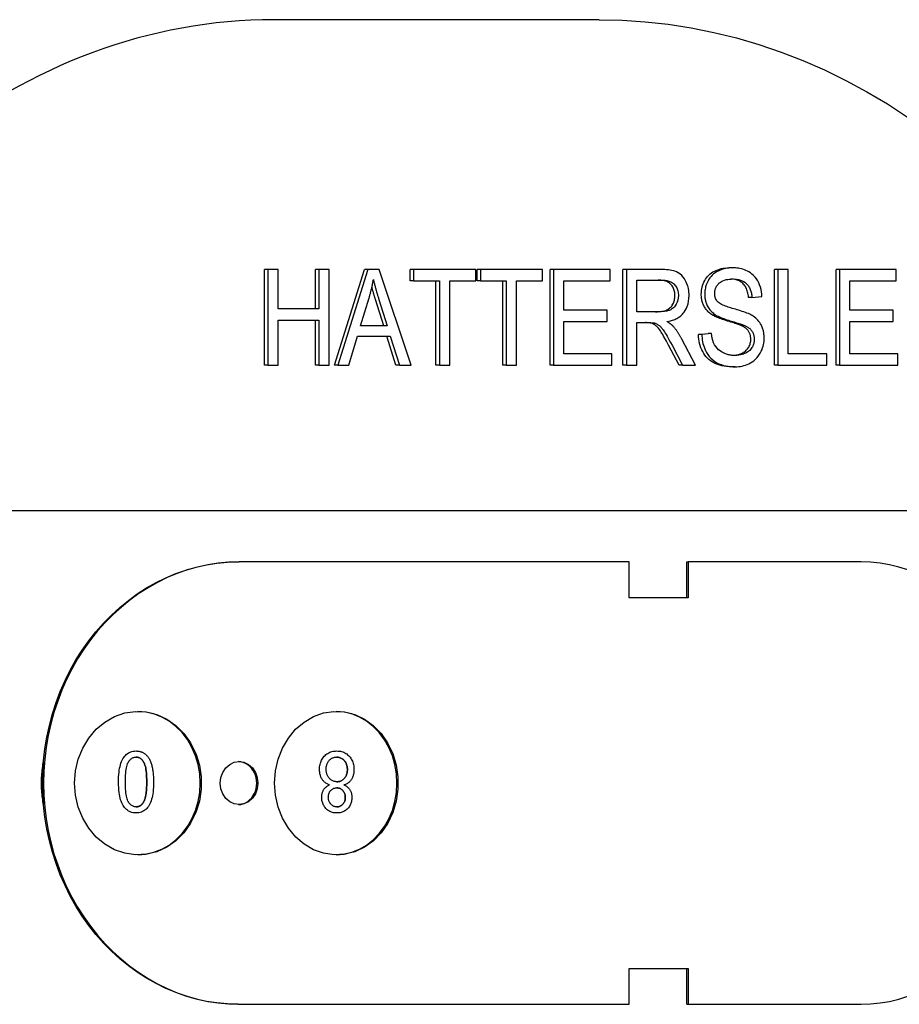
# Model space of a CAD drawing. Header units: millimetres. Extents: x 200 to 469, y 44 to 425.
# Tile 5 of 11: x 280 to 317, y 384 to 425. Entities that reach past the tile are written whole.
import ezdxf

# ---------------------------------------------------------------- set-up
doc = ezdxf.new("R2010")
doc.units = ezdxf.units.MM
doc.layers.add('Detail', color=2, linetype='Continuous')

msp = doc.modelspace()

# ---------------------------------------------------------------- linework, layer by layer
at = {"layer": 'Detail'}
for p, q in [((304.41, 425.27), (290.816, 425.27)), ((290.407, 410.823), (290.407, 414.823)), ((290.55, 414.823), (290.407, 414.823)), ((290.55, 414.823), (290.55, 410.823)), ((290.985, 414.823), (290.55, 414.823)), ((290.985, 413.18), (290.985, 414.823)), ((292.54, 413.18), (292.54, 414.823)), ((292.683, 414.823), (292.54, 414.823)), ((292.683, 414.823), (292.683, 413.18)), ((293.118, 414.823), (292.683, 414.823)), ((293.118, 410.823), (293.118, 414.823)), ((293.339, 410.823), (294.598, 414.823)), ((294.741, 414.823), (293.482, 410.823)), ((294.741, 414.823), (294.598, 414.823)), ((295.21, 414.823), (294.741, 414.823)), ((296.549, 410.823), (295.21, 414.823)), ((296.506, 414.351), (296.506, 414.823)), ((296.649, 414.823), (296.506, 414.823)), ((296.649, 414.823), (296.649, 414.351)), ((299.246, 414.823), (296.649, 414.823)), ((299.246, 414.351), (299.246, 414.823)), ((299.303, 414.351), (299.303, 414.823)), ((299.446, 414.823), (299.303, 414.823)), ((299.446, 414.823), (299.446, 414.351)), ((302.043, 414.823), (299.446, 414.823)), ((302.043, 414.351), (302.043, 414.823)), ((302.355, 410.823), (302.355, 414.823)), ((302.498, 414.823), (302.355, 414.823)), ((302.498, 414.823), (302.498, 410.823)), ((304.87, 414.823), (302.498, 414.823)), ((304.87, 414.351), (304.87, 414.823)), ((305.406, 410.823), (305.406, 414.823)), ((305.55, 414.823), (305.406, 414.823)), ((305.55, 414.823), (305.55, 410.823)), ((307.003, 414.823), (305.55, 414.823)), ((309.98, 414.893), (309.837, 414.893)), ((311.742, 410.823), (311.742, 414.823)), ((311.886, 414.823), (311.742, 414.823)), ((312.32, 414.823), (311.886, 414.823)), ((311.886, 414.823), (311.886, 410.823)), ((312.32, 411.296), (312.32, 414.823)), ((314.315, 410.823), (314.315, 414.823)), ((314.458, 414.823), (314.315, 414.823)), ((316.831, 414.823), (314.458, 414.823)), ((314.458, 414.823), (314.458, 410.823)), ((316.831, 414.351), (316.831, 414.823)), ((296.649, 414.351), (296.506, 414.351)), ((296.649, 414.351), (297.728, 414.351)), ((297.584, 410.823), (297.584, 414.351)), ((297.728, 414.351), (297.728, 410.823)), ((298.162, 410.823), (298.162, 414.351)), ((298.162, 414.351), (299.246, 414.351)), ((299.446, 414.351), (299.303, 414.351)), ((299.446, 414.351), (300.525, 414.351)), ((300.382, 410.823), (300.382, 414.351)), ((300.525, 414.351), (300.525, 410.823)), ((300.959, 410.823), (300.959, 414.351)), ((300.959, 414.351), (302.043, 414.351)), ((302.932, 414.351), (304.87, 414.351)), ((302.932, 413.128), (302.932, 414.351)), ((305.984, 414.381), (307.021, 414.381)), ((305.984, 413.058), (305.984, 414.381)), ((314.893, 413.128), (314.893, 414.351)), ((314.893, 414.351), (316.831, 414.351)), ((294.426, 412.464), (294.788, 413.637)), ((295.397, 412.464), (295.052, 413.573)), ((295.195, 413.573), (295.54, 412.464)), ((310.799, 413.659), (310.656, 413.659)), ((310.799, 413.659), (311.214, 413.698)), ((292.683, 413.18), (290.985, 413.18)), ((304.748, 413.128), (302.932, 413.128)), ((304.748, 412.656), (304.748, 413.128)), ((306.916, 413.058), (305.984, 413.058)), ((316.708, 413.128), (314.893, 413.128)), ((316.708, 412.656), (316.708, 413.128)), ((290.985, 410.823), (290.985, 412.708)), ((290.985, 412.708), (292.683, 412.708)), ((292.54, 410.823), (292.54, 412.708)), ((292.683, 412.708), (292.683, 410.823)), ((302.932, 411.296), (302.932, 412.656)), ((302.932, 412.656), (304.748, 412.656)), ((305.984, 410.823), (305.984, 412.601)), ((305.984, 412.601), (306.486, 412.601)), ((306.729, 412.583), (306.585, 412.583)), ((309.288, 412.921), (309.145, 412.921)), ((314.893, 411.296), (314.893, 412.656)), ((314.893, 412.656), (316.708, 412.656)), ((295.54, 412.464), (294.426, 412.464)), ((310.51, 412.473), (310.366, 412.473)), ((293.942, 410.823), (294.301, 412.034)), ((294.301, 412.034), (295.675, 412.034)), ((295.911, 410.823), (295.532, 412.034)), ((295.675, 412.034), (296.055, 410.823)), ((308.434, 410.823), (307.867, 411.912)), ((308.558, 412.11), (308.968, 412.153)), ((308.701, 412.11), (308.558, 412.11)), ((309.111, 412.153), (308.701, 412.11)), ((309.111, 412.153), (308.968, 412.153)), ((307.749, 410.823), (307.314, 411.656)), ((307.458, 411.656), (307.892, 410.823)), ((304.945, 411.296), (302.932, 411.296)), ((304.945, 410.823), (304.945, 411.296)), ((313.934, 411.296), (312.32, 411.296)), ((313.934, 410.823), (313.934, 411.296)), ((316.905, 411.296), (314.893, 411.296)), ((316.905, 410.823), (316.905, 411.296)), ((290.55, 410.823), (290.407, 410.823)), ((290.55, 410.823), (290.985, 410.823)), ((292.683, 410.823), (292.54, 410.823)), ((292.683, 410.823), (293.118, 410.823)), ((293.482, 410.823), (293.339, 410.823)), ((293.482, 410.823), (293.942, 410.823)), ((296.055, 410.823), (295.911, 410.823)), ((296.055, 410.823), (296.549, 410.823)), ((297.728, 410.823), (297.584, 410.823)), ((297.728, 410.823), (298.162, 410.823)), ((300.525, 410.823), (300.382, 410.823)), ((300.525, 410.823), (300.959, 410.823)), ((302.498, 410.823), (302.355, 410.823)), ((302.498, 410.823), (304.945, 410.823)), ((305.55, 410.823), (305.406, 410.823)), ((305.55, 410.823), (305.984, 410.823)), ((307.892, 410.823), (307.749, 410.823)), ((307.892, 410.823), (308.434, 410.823)), ((310.1, 410.756), (309.957, 410.756)), ((311.886, 410.823), (311.742, 410.823)), ((311.886, 410.823), (313.934, 410.823)), ((314.458, 410.823), (314.315, 410.823)), ((314.458, 410.823), (316.905, 410.823)), ((274.917, 404.745), (282.252, 404.745)), ((284.458, 404.745), (328.146, 404.745)), ((289.303, 402.595), (289.351, 402.595)), ((305.667, 402.595), (289.351, 402.595)), ((305.667, 401.095), (305.667, 402.595)), ((308.072, 402.595), (308.129, 402.595)), ((308.072, 401.095), (308.072, 402.595)), ((315.368, 402.595), (308.129, 402.595)), ((308.129, 402.595), (308.129, 401.095)), ((308.129, 401.095), (305.667, 401.095)), ((285.04, 394.689), (285.04, 394.689)), ((293.436, 394.689), (293.436, 394.689)), ((293.129, 393.268), (293.129, 393.268)), ((285.04, 392.096), (285.04, 392.096)), ((293.441, 392.096), (293.441, 392.096)), ((305.667, 384.095), (305.667, 385.595)), ((305.667, 385.595), (308.129, 385.595)), ((308.072, 384.095), (308.072, 385.595)), ((308.129, 385.595), (308.129, 384.095)), ((289.303, 384.095), (289.351, 384.095)), ((289.351, 384.095), (305.667, 384.095)), ((308.072, 384.095), (308.129, 384.095)), ((308.129, 384.095), (315.368, 384.095))]:
    msp.add_line(p, q, dxfattribs=at)
at = {"layer": 'Detail', "flags": 128}
for points in [[(304.41, 425.27), (305.375, 425.249), (306.338, 425.185), (307.299, 425.078), (308.256, 424.93), (309.207, 424.739), (310.152, 424.507), (311.088, 424.233), (312.015, 423.917), (312.932, 423.562), (313.836, 423.167), (314.728, 422.732), (315.605, 422.259), (316.466, 421.748), (317.311, 421.2)], [(308.17, 413.732), (308.168, 413.805), (308.163, 413.878), (308.154, 413.95), (308.141, 414.021), (308.125, 414.092), (308.104, 414.16), (308.081, 414.227), (308.053, 414.292), (308.022, 414.356), (307.981, 414.428), (307.928, 414.503), (307.862, 414.578), (307.788, 414.643), (307.714, 414.691), (307.644, 414.726), (307.58, 414.751), (307.515, 414.77), (307.447, 414.786), (307.377, 414.798), (307.304, 414.808), (307.23, 414.815), (307.154, 414.82), (307.079, 414.823), (307.003, 414.823)], [(308.68, 413.79), (308.683, 413.865), (308.689, 413.94), (308.7, 414.012), (308.716, 414.084), (308.736, 414.154), (308.76, 414.223), (308.788, 414.291), (308.822, 414.357), (308.859, 414.421), (308.9, 414.48), (308.946, 414.536), (308.995, 414.588), (309.049, 414.636), (309.106, 414.68), (309.168, 414.72), (309.234, 414.756), (309.302, 414.788), (309.373, 414.816), (309.445, 414.84), (309.52, 414.859), (309.596, 414.874), (309.675, 414.885), (309.755, 414.891), (309.837, 414.893)], [(309.98, 414.893), (309.845, 414.888), (309.71, 414.869), (309.58, 414.837), (309.47, 414.799), (309.383, 414.759), (309.316, 414.723), (309.255, 414.683), (309.196, 414.639), (309.14, 414.59), (309.088, 414.535), (309.04, 414.475), (308.998, 414.414), (308.963, 414.354), (308.934, 414.295), (308.91, 414.24), (308.89, 414.188), (308.875, 414.14), (308.861, 414.092), (308.85, 414.043), (308.84, 413.993), (308.833, 413.943), (308.828, 413.892), (308.825, 413.841), (308.824, 413.79)], [(311.214, 413.698), (311.208, 413.798), (311.196, 413.896), (311.178, 413.993), (311.153, 414.087), (311.122, 414.178), (311.084, 414.267), (311.039, 414.352), (310.988, 414.433), (310.929, 414.509), (310.865, 414.577), (310.8, 414.635), (310.734, 414.684), (310.669, 414.725), (310.607, 414.758), (310.547, 414.786), (310.486, 414.81), (310.424, 414.831), (310.362, 414.848), (310.299, 414.863), (310.236, 414.874), (310.172, 414.883), (310.108, 414.889), (310.044, 414.892), (309.98, 414.893)], [(294.788, 413.637), (294.798, 413.669), (294.807, 413.7), (294.815, 413.731), (294.824, 413.763), (294.833, 413.794), (294.841, 413.826), (294.849, 413.857), (294.857, 413.889), (294.865, 413.921), (294.873, 413.952), (294.881, 413.984), (294.888, 414.016), (294.896, 414.048), (294.903, 414.08), (294.91, 414.112), (294.917, 414.144), (294.923, 414.176), (294.93, 414.209), (294.936, 414.241), (294.942, 414.273), (294.948, 414.305), (294.954, 414.338), (294.96, 414.37), (294.966, 414.403)], [(294.966, 414.403), (294.974, 414.368), (294.982, 414.333), (294.991, 414.298), (295, 414.262), (295.009, 414.227), (295.018, 414.192), (295.027, 414.156), (295.037, 414.121), (295.046, 414.087), (295.055, 414.052), (295.065, 414.018), (295.074, 413.984), (295.084, 413.95), (295.094, 413.916), (295.104, 413.881), (295.114, 413.847), (295.124, 413.812), (295.134, 413.778), (295.144, 413.743), (295.154, 413.709), (295.165, 413.675), (295.175, 413.641), (295.185, 413.607), (295.195, 413.573)], [(307.579, 413.732), (307.578, 413.778), (307.574, 413.824), (307.569, 413.867), (307.56, 413.91), (307.55, 413.951), (307.537, 413.99), (307.522, 414.028), (307.504, 414.065), (307.484, 414.101), (307.462, 414.135), (307.437, 414.167), (307.411, 414.198), (307.381, 414.228), (307.349, 414.254), (307.314, 414.278), (307.276, 414.3), (307.236, 414.319), (307.193, 414.336), (307.147, 414.35), (307.099, 414.361), (307.047, 414.37), (306.993, 414.376), (306.937, 414.38), (306.877, 414.381)], [(307.021, 414.381), (307.064, 414.381), (307.108, 414.379), (307.152, 414.375), (307.195, 414.369), (307.238, 414.362), (307.281, 414.352), (307.323, 414.34), (307.365, 414.325), (307.406, 414.307), (307.445, 414.286), (307.481, 414.262), (307.515, 414.236), (307.546, 414.206), (307.576, 414.173), (307.603, 414.137), (307.628, 414.099), (307.651, 414.059), (307.67, 414.016), (307.687, 413.972), (307.7, 413.925), (307.71, 413.878), (307.717, 413.83), (307.721, 413.781), (307.722, 413.732)], [(309.241, 413.826), (309.242, 413.861), (309.245, 413.896), (309.249, 413.93), (309.256, 413.964), (309.265, 413.997), (309.276, 414.03), (309.288, 414.061), (309.303, 414.091), (309.319, 414.12), (309.336, 414.147), (309.355, 414.174), (309.374, 414.199), (309.395, 414.223), (309.417, 414.246), (309.446, 414.272), (309.481, 414.299), (309.526, 414.328), (309.581, 414.355), (309.647, 414.38), (309.715, 414.399), (309.786, 414.412), (309.857, 414.421), (309.928, 414.426), (309.998, 414.427)], [(310.656, 413.659), (310.65, 413.718), (310.641, 413.775), (310.631, 413.83), (310.619, 413.882), (310.604, 413.932), (310.588, 413.98), (310.57, 414.025), (310.549, 414.068), (310.526, 414.108), (310.502, 414.146), (310.475, 414.182), (310.446, 414.215), (310.416, 414.246), (310.382, 414.275), (310.347, 414.301), (310.309, 414.324), (310.269, 414.345), (310.227, 414.364), (310.182, 414.381), (310.135, 414.394), (310.085, 414.406), (310.034, 414.415), (309.98, 414.421), (309.923, 414.425)], [(309.998, 414.427), (310.077, 414.425), (310.156, 414.418), (310.236, 414.404), (310.314, 414.384), (310.389, 414.356), (310.454, 414.324), (310.506, 414.29), (310.547, 414.257), (310.578, 414.227), (310.605, 414.198), (310.629, 414.168), (310.652, 414.136), (310.673, 414.102), (310.693, 414.067), (310.711, 414.03), (310.727, 413.992), (310.741, 413.952), (310.754, 413.912), (310.765, 413.871), (310.775, 413.829), (310.783, 413.787), (310.79, 413.745), (310.795, 413.702), (310.799, 413.659)], [(295.052, 413.573), (295.045, 413.597), (295.038, 413.62), (295.031, 413.643), (295.024, 413.666), (295.017, 413.689), (295.01, 413.712), (295.004, 413.734), (294.997, 413.756), (294.99, 413.778), (294.984, 413.8), (294.978, 413.822), (294.971, 413.843), (294.965, 413.864), (294.959, 413.885), (294.953, 413.906), (294.947, 413.926), (294.942, 413.947), (294.936, 413.967), (294.93, 413.987), (294.925, 414.007), (294.919, 414.026), (294.914, 414.046), (294.909, 414.065), (294.903, 414.084)], [(309.368, 413.47), (309.358, 413.481), (309.348, 413.493), (309.339, 413.505), (309.33, 413.518), (309.321, 413.531), (309.313, 413.544), (309.305, 413.558), (309.297, 413.572), (309.29, 413.586), (309.284, 413.601), (309.278, 413.616), (309.272, 413.631), (309.267, 413.647), (309.262, 413.663), (309.258, 413.678), (309.254, 413.694), (309.251, 413.711), (309.248, 413.727), (309.246, 413.743), (309.244, 413.76), (309.243, 413.776), (309.242, 413.793), (309.241, 413.81), (309.241, 413.826)], [(306.772, 413.058), (306.845, 413.059), (306.913, 413.063), (306.977, 413.069), (307.037, 413.077), (307.093, 413.087), (307.145, 413.1), (307.193, 413.115), (307.237, 413.133), (307.278, 413.153), (307.316, 413.176), (307.351, 413.202), (307.384, 413.23), (307.415, 413.262), (307.443, 413.296), (307.469, 413.334), (307.492, 413.374), (307.512, 413.416), (307.53, 413.458), (307.545, 413.502), (307.557, 413.546), (307.567, 413.592), (307.574, 413.637), (307.578, 413.684), (307.579, 413.732)], [(307.722, 413.732), (307.717, 413.637), (307.7, 413.544), (307.672, 413.455), (307.635, 413.373), (307.594, 413.307), (307.554, 413.258), (307.516, 413.22), (307.477, 413.188), (307.439, 413.163), (307.402, 413.143), (307.368, 413.127), (307.336, 413.115), (307.305, 413.105), (307.273, 413.096), (307.24, 413.088), (307.205, 413.081), (307.171, 413.075), (307.135, 413.07), (307.099, 413.066), (307.063, 413.063), (307.026, 413.061), (306.989, 413.059), (306.953, 413.058), (306.916, 413.058)], [(307.248, 412.643), (307.294, 412.652), (307.341, 412.662), (307.387, 412.673), (307.434, 412.686), (307.48, 412.7), (307.526, 412.717), (307.571, 412.735), (307.615, 412.755), (307.658, 412.777), (307.701, 412.801), (307.742, 412.827), (307.783, 412.856), (307.822, 412.887), (307.859, 412.92), (307.895, 412.957), (307.929, 412.996), (307.964, 413.041), (308.005, 413.103), (308.049, 413.18), (308.091, 413.275), (308.126, 413.384), (308.151, 413.497), (308.165, 413.614), (308.17, 413.732)], [(309.145, 412.921), (309.107, 412.946), (309.07, 412.973), (309.035, 413), (309.002, 413.029), (308.97, 413.058), (308.94, 413.089), (308.912, 413.12), (308.885, 413.153), (308.86, 413.186), (308.837, 413.221), (308.815, 413.256), (308.795, 413.293), (308.777, 413.33), (308.76, 413.369), (308.745, 413.407), (308.732, 413.447), (308.72, 413.487), (308.709, 413.528), (308.7, 413.57), (308.693, 413.613), (308.688, 413.656), (308.684, 413.7), (308.681, 413.744), (308.68, 413.79)], [(308.824, 413.79), (308.824, 413.752), (308.826, 413.715), (308.829, 413.678), (308.833, 413.641), (308.838, 413.604), (308.844, 413.568), (308.852, 413.532), (308.861, 413.496), (308.871, 413.461), (308.883, 413.424), (308.897, 413.386), (308.913, 413.347), (308.932, 413.306), (308.953, 413.266), (308.978, 413.224), (309.006, 413.183), (309.036, 413.143), (309.068, 413.105), (309.102, 413.07), (309.137, 413.036), (309.173, 413.005), (309.211, 412.975), (309.249, 412.947), (309.288, 412.921)], [(310.754, 412.93), (310.706, 412.955), (310.651, 412.98), (310.592, 413.004), (310.529, 413.028), (310.463, 413.052), (310.394, 413.074), (310.324, 413.097), (310.253, 413.119), (310.182, 413.14), (310.112, 413.16), (310.044, 413.18), (309.979, 413.199), (309.917, 413.217), (309.86, 413.235), (309.804, 413.253), (309.748, 413.272), (309.691, 413.292), (309.636, 413.314), (309.583, 413.336), (309.532, 413.36), (309.486, 413.384), (309.443, 413.41), (309.403, 413.438), (309.368, 413.47)], [(306.585, 412.583), (306.579, 412.584), (306.572, 412.585), (306.565, 412.587), (306.558, 412.588), (306.55, 412.589), (306.542, 412.591), (306.534, 412.592), (306.525, 412.593), (306.516, 412.594), (306.507, 412.595), (306.497, 412.595), (306.487, 412.596), (306.477, 412.597), (306.466, 412.598), (306.455, 412.598), (306.444, 412.599), (306.433, 412.599), (306.421, 412.6), (306.409, 412.6), (306.396, 412.6), (306.383, 412.601), (306.37, 412.601), (306.357, 412.601), (306.343, 412.601)], [(306.486, 412.601), (306.496, 412.601), (306.506, 412.601), (306.516, 412.601), (306.526, 412.601), (306.536, 412.6), (306.546, 412.6), (306.556, 412.6), (306.566, 412.6), (306.576, 412.599), (306.586, 412.599), (306.596, 412.598), (306.606, 412.598), (306.616, 412.597), (306.626, 412.597), (306.636, 412.596), (306.646, 412.595), (306.656, 412.594), (306.666, 412.593), (306.677, 412.592), (306.688, 412.59), (306.698, 412.589), (306.709, 412.587), (306.719, 412.585), (306.729, 412.583)], [(307.314, 411.656), (307.268, 411.743), (307.224, 411.825), (307.182, 411.902), (307.141, 411.973), (307.103, 412.039), (307.068, 412.1), (307.034, 412.156), (307.002, 412.206), (306.972, 412.252), (306.943, 412.294), (306.914, 412.333), (306.886, 412.368), (306.859, 412.4), (306.833, 412.428), (306.807, 412.453), (306.782, 412.474), (306.758, 412.493), (306.734, 412.51), (306.709, 412.526), (306.684, 412.54), (306.66, 412.553), (306.635, 412.564), (306.61, 412.574), (306.585, 412.583)], [(306.729, 412.583), (306.757, 412.573), (306.786, 412.561), (306.814, 412.548), (306.841, 412.533), (306.868, 412.516), (306.893, 412.499), (306.918, 412.481), (306.94, 412.462), (306.962, 412.442), (306.982, 412.422), (307.002, 412.401), (307.021, 412.379), (307.04, 412.356), (307.061, 412.328), (307.084, 412.297), (307.11, 412.259), (307.139, 412.215), (307.172, 412.164), (307.208, 412.104), (307.249, 412.036), (307.294, 411.958), (307.343, 411.869), (307.398, 411.768), (307.458, 411.656)], [(307.508, 412.445), (307.498, 412.455), (307.488, 412.465), (307.478, 412.475), (307.468, 412.485), (307.458, 412.494), (307.447, 412.504), (307.437, 412.513), (307.426, 412.521), (307.415, 412.53), (307.405, 412.538), (307.394, 412.547), (307.383, 412.555), (307.372, 412.563), (307.361, 412.571), (307.35, 412.578), (307.339, 412.586), (307.328, 412.594), (307.316, 412.601), (307.305, 412.608), (307.294, 412.616), (307.282, 412.623), (307.271, 412.63), (307.259, 412.637), (307.248, 412.643)], [(310.366, 412.473), (310.342, 412.484), (310.313, 412.496), (310.28, 412.509), (310.242, 412.523), (310.2, 412.538), (310.154, 412.554), (310.103, 412.571), (310.047, 412.589), (309.987, 412.607), (309.923, 412.627), (309.854, 412.648), (309.781, 412.669), (309.707, 412.691), (309.637, 412.713), (309.571, 412.735), (309.508, 412.756), (309.45, 412.778), (309.395, 412.799), (309.344, 412.819), (309.297, 412.84), (309.253, 412.861), (309.213, 412.881), (309.177, 412.901), (309.145, 412.921)], [(309.288, 412.921), (309.334, 412.893), (309.385, 412.867), (309.439, 412.841), (309.498, 412.816), (309.559, 412.791), (309.621, 412.768), (309.685, 412.746), (309.75, 412.724), (309.814, 412.704), (309.878, 412.684), (309.939, 412.665), (309.999, 412.647), (310.054, 412.631), (310.108, 412.614), (310.159, 412.598), (310.209, 412.583), (310.257, 412.567), (310.302, 412.552), (310.345, 412.537), (310.385, 412.523), (310.422, 412.51), (310.455, 412.497), (310.484, 412.484), (310.51, 412.473)], [(311.311, 411.954), (311.311, 411.993), (311.309, 412.032), (311.307, 412.07), (311.303, 412.109), (311.298, 412.147), (311.292, 412.184), (311.285, 412.222), (311.277, 412.259), (311.267, 412.296), (311.256, 412.333), (311.243, 412.371), (311.227, 412.413), (311.208, 412.457), (311.185, 412.504), (311.157, 412.553), (311.125, 412.603), (311.087, 412.653), (311.045, 412.702), (311.001, 412.748), (310.955, 412.79), (310.907, 412.829), (310.857, 412.866), (310.806, 412.899), (310.754, 412.93)], [(307.867, 411.912), (307.854, 411.936), (307.841, 411.96), (307.828, 411.984), (307.815, 412.008), (307.801, 412.031), (307.787, 412.055), (307.773, 412.078), (307.759, 412.101), (307.745, 412.124), (307.731, 412.147), (307.716, 412.17), (307.701, 412.192), (307.686, 412.215), (307.671, 412.237), (307.656, 412.259), (307.64, 412.28), (307.624, 412.302), (307.608, 412.323), (307.592, 412.344), (307.575, 412.365), (307.559, 412.385), (307.542, 412.406), (307.525, 412.426), (307.508, 412.445)], [(310.751, 411.909), (310.75, 411.94), (310.748, 411.97), (310.745, 412), (310.741, 412.029), (310.735, 412.058), (310.729, 412.086), (310.721, 412.113), (310.711, 412.139), (310.701, 412.165), (310.689, 412.19), (310.676, 412.214), (310.662, 412.238), (310.647, 412.261), (310.629, 412.283), (310.61, 412.305), (310.59, 412.326), (310.568, 412.347), (310.544, 412.367), (310.518, 412.386), (310.491, 412.405), (310.462, 412.423), (310.432, 412.44), (310.4, 412.457), (310.366, 412.473)], [(310.51, 412.473), (310.539, 412.459), (310.569, 412.444), (310.598, 412.427), (310.626, 412.41), (310.654, 412.391), (310.681, 412.371), (310.708, 412.35), (310.733, 412.326), (310.757, 412.301), (310.78, 412.275), (310.8, 412.247), (310.817, 412.22), (310.831, 412.193), (310.844, 412.167), (310.854, 412.141), (310.863, 412.116), (310.871, 412.091), (310.877, 412.066), (310.882, 412.04), (310.887, 412.014), (310.89, 411.988), (310.892, 411.962), (310.894, 411.935), (310.894, 411.909)], [(309.957, 410.756), (309.847, 410.759), (309.742, 410.766), (309.642, 410.779), (309.546, 410.796), (309.455, 410.818), (309.369, 410.845), (309.287, 410.878), (309.21, 410.915), (309.137, 410.957), (309.068, 411.004), (309.003, 411.056), (308.942, 411.113), (308.886, 411.175), (308.833, 411.242), (308.784, 411.314), (308.739, 411.39), (308.699, 411.471), (308.664, 411.554), (308.633, 411.64), (308.608, 411.729), (308.588, 411.82), (308.573, 411.914), (308.563, 412.011), (308.558, 412.11)], [(308.701, 412.11), (308.705, 412.033), (308.712, 411.956), (308.722, 411.879), (308.735, 411.803), (308.752, 411.729), (308.772, 411.656), (308.796, 411.584), (308.824, 411.513), (308.858, 411.437), (308.901, 411.357), (308.953, 411.275), (309.014, 411.192), (309.086, 411.113), (309.163, 411.042), (309.244, 410.981), (309.33, 410.927), (309.42, 410.882), (309.513, 410.845), (309.608, 410.816), (309.706, 410.793), (309.804, 410.776), (309.903, 410.765), (310.002, 410.758), (310.1, 410.756)], [(310.08, 411.229), (310.041, 411.229), (310.002, 411.231), (309.963, 411.234), (309.925, 411.239), (309.886, 411.244), (309.848, 411.251), (309.81, 411.26), (309.772, 411.27), (309.734, 411.281), (309.697, 411.294), (309.66, 411.308), (309.623, 411.325), (309.581, 411.346), (309.527, 411.376), (309.466, 411.416), (309.402, 411.467), (309.339, 411.53), (309.284, 411.599), (309.238, 411.677), (309.198, 411.763), (309.166, 411.857), (309.142, 411.953), (309.124, 412.053), (309.111, 412.153)], [(310.009, 411.231), (310.065, 411.235), (310.119, 411.242), (310.172, 411.252), (310.223, 411.264), (310.273, 411.278), (310.321, 411.296), (310.367, 411.315), (310.412, 411.337), (310.453, 411.361), (310.492, 411.387), (310.529, 411.415), (310.562, 411.444), (310.592, 411.476), (310.62, 411.509), (310.645, 411.544), (310.667, 411.581), (310.687, 411.619), (310.704, 411.658), (310.718, 411.698), (310.73, 411.739), (310.739, 411.78), (310.746, 411.822), (310.75, 411.865), (310.751, 411.909)], [(310.894, 411.909), (310.893, 411.873), (310.891, 411.837), (310.886, 411.802), (310.88, 411.767), (310.872, 411.733), (310.862, 411.699), (310.85, 411.666), (310.836, 411.632), (310.819, 411.596), (310.797, 411.558), (310.771, 411.519), (310.74, 411.48), (310.704, 411.443), (310.665, 411.409), (310.624, 411.379), (310.582, 411.352), (310.539, 411.329), (310.494, 411.308), (310.443, 411.287), (310.385, 411.269), (310.32, 411.253), (310.248, 411.24), (310.168, 411.232), (310.08, 411.229)], [(310.1, 410.756), (310.173, 410.758), (310.245, 410.763), (310.317, 410.772), (310.389, 410.786), (310.46, 410.803), (310.53, 410.824), (310.6, 410.85), (310.667, 410.88), (310.734, 410.915), (310.803, 410.957), (310.876, 411.01), (310.95, 411.073), (311.023, 411.15), (311.091, 411.236), (311.145, 411.323), (311.189, 411.406), (311.222, 411.482), (311.247, 411.551), (311.266, 411.616), (311.283, 411.682), (311.295, 411.749), (311.304, 411.816), (311.309, 411.885), (311.311, 411.954)], [(282.252, 404.745), (282.303, 404.745), (282.354, 404.746), (282.405, 404.746), (282.458, 404.746), (282.51, 404.746), (282.564, 404.747), (282.618, 404.747), (282.674, 404.748), (282.731, 404.748), (282.788, 404.749), (282.848, 404.749), (282.908, 404.75), (282.971, 404.75), (283.035, 404.75), (283.101, 404.751), (283.168, 404.751), (283.238, 404.751), (283.306, 404.751), (283.372, 404.75), (283.437, 404.75), (283.5, 404.75), (283.561, 404.749), (283.621, 404.749), (283.68, 404.749)], [(283.679, 404.747), (283.712, 404.746), (283.744, 404.746), (283.776, 404.746), (283.809, 404.746), (283.841, 404.745), (283.873, 404.745), (283.906, 404.745), (283.938, 404.745), (283.971, 404.745), (284.003, 404.744), (284.035, 404.744), (284.068, 404.744), (284.1, 404.744), (284.133, 404.744), (284.165, 404.744), (284.198, 404.744), (284.23, 404.744), (284.263, 404.743), (284.295, 404.743), (284.328, 404.743), (284.36, 404.743), (284.393, 404.743), (284.425, 404.743), (284.458, 404.743)], [(281.173, 394.273), (281.231, 394.772), (281.312, 395.268), (281.418, 395.757), (281.547, 396.24), (281.699, 396.714), (281.874, 397.178), (282.071, 397.63), (282.29, 398.07), (282.529, 398.496), (282.789, 398.906), (283.067, 399.301), (283.365, 399.677), (283.68, 400.035), (284.011, 400.372), (284.358, 400.689), (284.719, 400.985), (285.093, 401.257), (285.48, 401.506), (285.878, 401.731), (286.285, 401.931), (286.701, 402.106), (287.124, 402.255), (287.553, 402.377), (287.987, 402.472), (288.424, 402.54), (288.863, 402.582), (289.303, 402.595)], [(289.351, 402.595), (288.914, 402.582), (288.477, 402.541), (288.042, 402.473), (287.61, 402.379), (287.183, 402.258), (286.762, 402.111), (286.348, 401.938), (285.942, 401.74), (285.546, 401.518), (285.161, 401.271), (284.787, 401.001), (284.427, 400.709), (284.081, 400.395), (283.75, 400.061), (283.435, 399.707), (283.138, 399.334), (282.859, 398.943), (282.599, 398.536), (282.358, 398.114), (282.139, 397.678), (281.94, 397.229), (281.764, 396.769), (281.609, 396.299), (281.478, 395.82), (281.37, 395.334), (281.286, 394.842), (281.225, 394.345), (281.189, 393.846), (281.177, 393.345), (281.189, 392.845), (281.225, 392.345), (281.286, 391.849), (281.37, 391.357), (281.478, 390.871), (281.609, 390.392), (281.764, 389.922), (281.94, 389.461), (282.139, 389.013), (282.358, 388.576), (282.599, 388.154), (282.859, 387.747), (283.138, 387.357), (283.435, 386.984), (283.75, 386.63), (284.081, 386.295), (284.427, 385.981), (284.787, 385.689), (285.161, 385.419), (285.546, 385.173), (285.942, 384.95), (286.348, 384.752), (286.762, 384.58), (287.183, 384.432), (287.61, 384.312), (288.042, 384.217), (288.477, 384.15), (288.914, 384.109), (289.351, 384.095)], [(317.317, 402.258), (316.936, 402.379), (316.549, 402.473), (316.158, 402.541), (315.764, 402.582), (315.368, 402.595)], [(282.471, 393.345), (282.509, 393.853), (282.623, 394.345), (282.81, 394.809), (283.063, 395.23), (283.377, 395.598), (283.739, 395.9), (284.143, 396.129), (284.574, 396.278), (285.02, 396.343), (285.47, 396.321), (285.908, 396.214), (286.325, 396.024), (286.706, 395.758), (287.042, 395.422), (287.323, 395.026), (287.541, 394.582), (287.69, 394.102), (287.766, 393.601), (287.766, 393.092), (287.691, 392.591), (287.542, 392.111), (287.325, 391.667), (287.044, 391.27), (286.708, 390.934), (286.327, 390.667), (285.91, 390.477), (285.472, 390.37), (285.022, 390.348), (284.576, 390.412), (284.145, 390.561), (283.742, 390.789), (283.378, 391.091), (283.064, 391.459), (282.81, 391.882), (282.623, 392.346), (282.509, 392.838), (282.471, 393.345)], [(285.11, 390.345), (285.454, 390.374), (285.791, 390.453), (286.116, 390.581), (286.423, 390.756), (286.707, 390.975), (286.964, 391.233), (287.189, 391.528), (287.379, 391.853), (287.53, 392.203), (287.639, 392.573), (287.705, 392.956), (287.728, 393.345), (287.705, 393.735), (287.639, 394.118), (287.53, 394.487), (287.379, 394.838), (287.189, 395.163), (286.964, 395.457), (286.707, 395.716), (286.423, 395.935), (286.116, 396.109), (285.791, 396.237), (285.454, 396.316), (285.11, 396.345)], [(290.832, 393.345), (290.87, 393.853), (290.981, 394.345), (291.164, 394.809), (291.411, 395.23), (291.716, 395.598), (292.07, 395.9), (292.464, 396.129), (292.884, 396.278), (293.319, 396.343), (293.758, 396.321), (294.185, 396.214), (294.591, 396.024), (294.963, 395.758), (295.291, 395.422), (295.564, 395.026), (295.777, 394.582), (295.922, 394.102), (295.996, 393.601), (295.996, 393.092), (295.923, 392.591), (295.778, 392.111), (295.566, 391.667), (295.292, 391.27), (294.965, 390.934), (294.593, 390.667), (294.187, 390.477), (293.76, 390.37), (293.321, 390.348), (292.886, 390.412), (292.466, 390.561), (292.072, 390.789), (291.718, 391.091), (291.412, 391.459), (291.164, 391.882), (290.981, 392.346), (290.87, 392.838), (290.832, 393.345)], [(293.404, 390.345), (293.739, 390.375), (294.068, 390.454), (294.384, 390.582), (294.683, 390.757), (294.96, 390.976), (295.21, 391.234), (295.429, 391.529), (295.614, 391.854), (295.76, 392.204), (295.867, 392.574), (295.931, 392.956), (295.953, 393.345), (295.931, 393.734), (295.867, 394.117), (295.76, 394.487), (295.614, 394.837), (295.429, 395.162), (295.21, 395.456), (294.96, 395.715), (294.683, 395.934), (294.384, 396.108), (294.068, 396.237), (293.739, 396.316), (293.404, 396.345)], [(284.308, 393.393), (284.31, 393.503), (284.313, 393.606), (284.32, 393.705), (284.329, 393.798), (284.34, 393.885), (284.354, 393.967), (284.371, 394.044), (284.39, 394.116), (284.411, 394.182), (284.435, 394.245), (284.462, 394.304), (284.491, 394.359), (284.523, 394.41), (284.557, 394.457), (284.594, 394.5), (284.633, 394.54), (284.675, 394.574), (284.719, 394.605), (284.766, 394.63), (284.816, 394.651), (284.868, 394.668), (284.923, 394.679), (284.98, 394.686), (285.04, 394.689)], [(284.308, 393.393), (284.309, 393.503), (284.313, 393.606), (284.32, 393.705), (284.329, 393.798), (284.34, 393.885), (284.354, 393.967), (284.371, 394.044), (284.39, 394.116), (284.411, 394.182), (284.435, 394.245), (284.462, 394.304), (284.491, 394.359), (284.523, 394.41), (284.557, 394.457), (284.594, 394.5), (284.633, 394.54), (284.675, 394.574), (284.719, 394.605), (284.766, 394.63), (284.816, 394.651), (284.868, 394.668), (284.922, 394.679), (284.98, 394.686), (285.04, 394.689)], [(285.04, 394.689), (285.067, 394.688), (285.093, 394.687), (285.119, 394.685), (285.144, 394.681), (285.169, 394.677), (285.193, 394.672), (285.217, 394.666), (285.241, 394.66), (285.264, 394.652), (285.286, 394.643), (285.308, 394.634), (285.33, 394.623), (285.351, 394.612), (285.371, 394.6), (285.391, 394.587), (285.411, 394.572), (285.43, 394.557), (285.448, 394.542), (285.466, 394.525), (285.484, 394.507), (285.501, 394.489), (285.518, 394.469), (285.534, 394.449), (285.549, 394.427)], [(292.714, 393.92), (292.716, 393.974), (292.72, 394.026), (292.727, 394.076), (292.736, 394.125), (292.749, 394.173), (292.764, 394.219), (292.782, 394.264), (292.803, 394.308), (292.826, 394.35), (292.852, 394.39), (292.881, 394.429), (292.913, 394.467), (292.947, 394.502), (292.983, 394.535), (293.02, 394.564), (293.06, 394.59), (293.101, 394.613), (293.143, 394.633), (293.188, 394.65), (293.234, 394.664), (293.282, 394.675), (293.331, 394.682), (293.383, 394.687), (293.436, 394.689)], [(292.714, 393.92), (292.716, 393.974), (292.72, 394.026), (292.727, 394.076), (292.736, 394.125), (292.749, 394.173), (292.764, 394.219), (292.782, 394.264), (292.803, 394.308), (292.826, 394.35), (292.852, 394.39), (292.881, 394.429), (292.913, 394.467), (292.947, 394.502), (292.983, 394.535), (293.02, 394.564), (293.06, 394.59), (293.1, 394.613), (293.143, 394.633), (293.188, 394.65), (293.234, 394.664), (293.282, 394.675), (293.331, 394.682), (293.383, 394.687), (293.436, 394.689)], [(293.436, 394.689), (293.489, 394.687), (293.54, 394.682), (293.59, 394.675), (293.637, 394.664), (293.684, 394.65), (293.728, 394.633), (293.77, 394.613), (293.811, 394.59), (293.85, 394.563), (293.888, 394.534), (293.923, 394.502), (293.957, 394.466), (293.989, 394.428), (294.018, 394.389), (294.044, 394.348), (294.067, 394.305), (294.088, 394.261), (294.106, 394.216), (294.121, 394.169), (294.133, 394.12), (294.143, 394.07), (294.15, 394.018), (294.154, 393.965), (294.155, 393.91)], [(281.173, 392.418), (281.16, 392.494), (281.147, 392.571), (281.136, 392.648), (281.126, 392.725), (281.117, 392.802), (281.109, 392.879), (281.102, 392.957), (281.097, 393.034), (281.093, 393.112), (281.09, 393.19), (281.088, 393.267), (281.087, 393.345), (281.088, 393.423), (281.09, 393.501), (281.093, 393.579), (281.097, 393.656), (281.102, 393.734), (281.109, 393.812), (281.117, 393.889), (281.126, 393.966), (281.136, 394.043), (281.147, 394.12), (281.16, 394.196), (281.173, 394.273)], [(281.173, 394.273), (281.167, 394.196), (281.161, 394.119), (281.155, 394.041), (281.15, 393.964), (281.146, 393.887), (281.142, 393.81), (281.139, 393.732), (281.136, 393.655), (281.134, 393.578), (281.133, 393.5), (281.132, 393.423), (281.132, 393.345), (281.132, 393.268), (281.133, 393.19), (281.134, 393.113), (281.136, 393.036), (281.139, 392.958), (281.142, 392.881), (281.146, 392.804), (281.15, 392.726), (281.155, 392.649), (281.161, 392.572), (281.167, 392.495), (281.173, 392.418)], [(284.593, 393.393), (284.594, 393.495), (284.596, 393.59), (284.601, 393.68), (284.607, 393.764), (284.615, 393.842), (284.625, 393.914), (284.637, 393.981), (284.65, 394.041), (284.666, 394.096), (284.683, 394.145), (284.701, 394.188), (284.722, 394.226), (284.744, 394.259), (284.767, 394.289), (284.79, 394.317), (284.815, 394.341), (284.84, 394.363), (284.866, 394.381), (284.893, 394.397), (284.921, 394.41), (284.949, 394.42), (284.979, 394.427), (285.009, 394.432), (285.04, 394.433)], [(285.488, 393.393), (285.487, 393.495), (285.484, 393.591), (285.48, 393.681), (285.473, 393.765), (285.465, 393.843), (285.455, 393.915), (285.444, 393.982), (285.43, 394.043), (285.415, 394.097), (285.398, 394.146), (285.379, 394.19), (285.359, 394.227), (285.337, 394.26), (285.314, 394.29), (285.29, 394.317), (285.266, 394.341), (285.241, 394.363), (285.214, 394.382), (285.187, 394.397), (285.16, 394.41), (285.131, 394.42), (285.101, 394.427), (285.071, 394.432), (285.04, 394.433)], [(285.04, 394.433), (285.071, 394.432), (285.101, 394.427), (285.131, 394.42), (285.16, 394.41), (285.187, 394.397), (285.214, 394.382), (285.241, 394.363), (285.266, 394.341), (285.29, 394.317), (285.314, 394.29), (285.337, 394.26), (285.359, 394.227), (285.379, 394.19), (285.398, 394.146), (285.415, 394.097), (285.43, 394.043), (285.444, 393.982), (285.455, 393.915), (285.465, 393.843), (285.473, 393.765), (285.48, 393.681), (285.484, 393.591), (285.487, 393.495), (285.488, 393.393)], [(285.549, 394.427), (285.567, 394.4), (285.585, 394.371), (285.601, 394.341), (285.617, 394.31), (285.632, 394.277), (285.646, 394.243), (285.66, 394.207), (285.673, 394.17), (285.685, 394.132), (285.696, 394.092), (285.706, 394.051), (285.716, 394.009), (285.725, 393.965), (285.733, 393.92), (285.74, 393.874), (285.747, 393.826), (285.752, 393.777), (285.757, 393.726), (285.762, 393.674), (285.765, 393.621), (285.768, 393.566), (285.77, 393.51), (285.771, 393.452), (285.771, 393.393)], [(288.564, 393.345), (288.591, 393.578), (288.67, 393.795), (288.795, 393.982), (288.958, 394.125), (289.148, 394.215), (289.351, 394.245), (289.554, 394.215), (289.744, 394.125), (289.906, 393.982), (290.031, 393.796), (290.11, 393.579), (290.136, 393.346), (290.11, 393.113), (290.031, 392.896), (289.907, 392.709), (289.745, 392.566), (289.555, 392.476), (289.352, 392.445), (289.149, 392.476), (288.959, 392.565), (288.796, 392.708), (288.67, 392.895), (288.591, 393.112), (288.564, 393.345)], [(289.327, 392.446), (289.427, 392.457), (289.525, 392.482), (289.62, 392.522), (289.709, 392.575), (289.792, 392.641), (289.866, 392.719), (289.931, 392.807), (289.986, 392.903), (290.03, 393.007), (290.061, 393.117), (290.081, 393.23), (290.087, 393.345), (290.081, 393.46), (290.061, 393.574), (290.03, 393.683), (289.986, 393.787), (289.931, 393.884), (289.866, 393.972), (289.792, 394.049), (289.709, 394.115), (289.62, 394.169), (289.525, 394.208), (289.427, 394.234), (289.327, 394.245)], [(292.992, 393.924), (292.993, 393.96), (292.995, 393.995), (292.999, 394.029), (293.005, 394.063), (293.013, 394.095), (293.023, 394.125), (293.034, 394.155), (293.047, 394.184), (293.062, 394.212), (293.078, 394.239), (293.096, 394.264), (293.116, 394.289), (293.137, 394.312), (293.159, 394.333), (293.183, 394.352), (293.207, 394.369), (293.232, 394.384), (293.258, 394.397), (293.285, 394.408), (293.313, 394.417), (293.342, 394.424), (293.371, 394.429), (293.402, 394.432), (293.434, 394.433)], [(293.879, 393.912), (293.878, 393.946), (293.876, 393.979), (293.871, 394.011), (293.865, 394.044), (293.858, 394.076), (293.849, 394.108), (293.838, 394.139), (293.825, 394.171), (293.81, 394.201), (293.794, 394.23), (293.777, 394.256), (293.758, 394.282), (293.737, 394.305), (293.714, 394.326), (293.69, 394.346), (293.664, 394.364), (293.637, 394.38), (293.61, 394.394), (293.582, 394.406), (293.553, 394.416), (293.524, 394.423), (293.495, 394.429), (293.465, 394.432), (293.434, 394.433)], [(293.434, 394.433), (293.465, 394.432), (293.495, 394.429), (293.524, 394.423), (293.553, 394.416), (293.582, 394.406), (293.61, 394.394), (293.637, 394.38), (293.664, 394.364), (293.69, 394.346), (293.714, 394.326), (293.737, 394.305), (293.758, 394.282), (293.777, 394.256), (293.795, 394.23), (293.811, 394.201), (293.825, 394.171), (293.838, 394.139), (293.849, 394.108), (293.858, 394.076), (293.865, 394.044), (293.871, 394.011), (293.876, 393.979), (293.878, 393.946), (293.879, 393.912)], [(293.129, 393.268), (293.095, 393.281), (293.063, 393.295), (293.033, 393.311), (293.004, 393.328), (292.976, 393.347), (292.949, 393.367), (292.924, 393.388), (292.901, 393.41), (292.878, 393.434), (292.857, 393.459), (292.838, 393.486), (292.82, 393.513), (292.803, 393.542), (292.787, 393.572), (292.774, 393.603), (292.761, 393.634), (292.75, 393.667), (292.741, 393.7), (292.733, 393.735), (292.726, 393.77), (292.721, 393.806), (292.717, 393.843), (292.715, 393.881), (292.714, 393.92)], [(293.129, 393.268), (293.095, 393.281), (293.063, 393.295), (293.033, 393.311), (293.004, 393.328), (292.976, 393.347), (292.949, 393.367), (292.924, 393.388), (292.901, 393.41), (292.878, 393.434), (292.857, 393.459), (292.838, 393.486), (292.82, 393.513), (292.803, 393.542), (292.787, 393.572), (292.773, 393.603), (292.761, 393.634), (292.75, 393.667), (292.741, 393.7), (292.733, 393.735), (292.726, 393.77), (292.721, 393.806), (292.717, 393.843), (292.715, 393.881), (292.714, 393.92)], [(293.442, 393.403), (293.411, 393.404), (293.38, 393.407), (293.35, 393.412), (293.321, 393.419), (293.292, 393.429), (293.265, 393.44), (293.239, 393.453), (293.213, 393.469), (293.189, 393.486), (293.165, 393.505), (293.142, 393.527), (293.12, 393.55), (293.1, 393.575), (293.081, 393.602), (293.064, 393.629), (293.049, 393.657), (293.035, 393.687), (293.024, 393.717), (293.014, 393.749), (293.006, 393.782), (293, 393.816), (292.995, 393.851), (292.993, 393.887), (292.992, 393.924)], [(293.442, 393.403), (293.474, 393.404), (293.504, 393.407), (293.533, 393.412), (293.562, 393.419), (293.589, 393.428), (293.616, 393.439), (293.641, 393.453), (293.666, 393.468), (293.69, 393.485), (293.713, 393.504), (293.735, 393.525), (293.756, 393.548), (293.775, 393.573), (293.793, 393.599), (293.81, 393.626), (293.824, 393.653), (293.837, 393.682), (293.848, 393.712), (293.858, 393.743), (293.865, 393.775), (293.871, 393.807), (293.876, 393.841), (293.878, 393.876), (293.879, 393.912)], [(293.879, 393.912), (293.878, 393.876), (293.876, 393.841), (293.871, 393.807), (293.865, 393.775), (293.858, 393.743), (293.848, 393.712), (293.837, 393.682), (293.824, 393.653), (293.81, 393.626), (293.793, 393.599), (293.775, 393.573), (293.756, 393.548), (293.735, 393.525), (293.713, 393.504), (293.69, 393.485), (293.666, 393.468), (293.641, 393.453), (293.616, 393.439), (293.589, 393.428), (293.562, 393.419), (293.533, 393.412), (293.504, 393.407), (293.474, 393.404), (293.442, 393.403)], [(294.155, 393.91), (294.155, 393.87), (294.152, 393.83), (294.149, 393.791), (294.143, 393.754), (294.137, 393.718), (294.128, 393.683), (294.119, 393.649), (294.107, 393.616), (294.095, 393.584), (294.08, 393.553), (294.064, 393.524), (294.047, 393.495), (294.029, 393.468), (294.009, 393.442), (293.987, 393.418), (293.965, 393.395), (293.941, 393.374), (293.916, 393.354), (293.889, 393.336), (293.861, 393.32), (293.832, 393.304), (293.802, 393.291), (293.77, 393.278), (293.737, 393.268)], [(285.04, 392.096), (284.981, 392.099), (284.925, 392.105), (284.871, 392.117), (284.819, 392.133), (284.77, 392.153), (284.723, 392.179), (284.679, 392.208), (284.637, 392.242), (284.598, 392.279), (284.562, 392.321), (284.528, 392.366), (284.498, 392.416), (284.469, 392.469), (284.443, 392.527), (284.419, 392.588), (284.397, 392.652), (284.377, 392.721), (284.359, 392.793), (284.343, 392.872), (284.331, 392.959), (284.321, 393.055), (284.314, 393.159), (284.31, 393.272), (284.308, 393.393)], [(285.04, 392.096), (284.981, 392.099), (284.925, 392.105), (284.871, 392.117), (284.819, 392.133), (284.77, 392.153), (284.723, 392.179), (284.679, 392.208), (284.637, 392.242), (284.598, 392.279), (284.562, 392.321), (284.528, 392.366), (284.498, 392.416), (284.469, 392.469), (284.443, 392.527), (284.419, 392.588), (284.397, 392.652), (284.377, 392.721), (284.359, 392.793), (284.343, 392.872), (284.331, 392.959), (284.321, 393.055), (284.314, 393.159), (284.31, 393.272), (284.308, 393.393)], [(285.043, 392.354), (285.012, 392.355), (284.981, 392.36), (284.951, 392.367), (284.922, 392.377), (284.894, 392.39), (284.867, 392.405), (284.841, 392.424), (284.815, 392.445), (284.791, 392.47), (284.767, 392.497), (284.744, 392.527), (284.722, 392.56), (284.701, 392.597), (284.683, 392.64), (284.666, 392.689), (284.65, 392.744), (284.637, 392.805), (284.625, 392.871), (284.615, 392.944), (284.607, 393.022), (284.601, 393.106), (284.596, 393.196), (284.594, 393.292), (284.593, 393.393)], [(285.771, 393.393), (285.77, 393.283), (285.766, 393.179), (285.76, 393.08), (285.751, 392.986), (285.739, 392.898), (285.725, 392.816), (285.709, 392.739), (285.689, 392.667), (285.668, 392.601), (285.643, 392.538), (285.617, 392.479), (285.588, 392.424), (285.556, 392.373), (285.522, 392.326), (285.486, 392.283), (285.447, 392.244), (285.405, 392.21), (285.361, 392.18), (285.314, 392.154), (285.265, 392.133), (285.212, 392.117), (285.158, 392.106), (285.1, 392.099), (285.04, 392.096)], [(285.346, 392.536), (285.357, 392.556), (285.368, 392.577), (285.379, 392.6), (285.389, 392.624), (285.399, 392.65), (285.408, 392.677), (285.417, 392.705), (285.425, 392.734), (285.432, 392.765), (285.439, 392.798), (285.446, 392.831), (285.452, 392.866), (285.458, 392.903), (285.463, 392.941), (285.468, 392.98), (285.472, 393.02), (285.476, 393.062), (285.479, 393.105), (285.482, 393.15), (285.484, 393.196), (285.485, 393.243), (285.487, 393.292), (285.487, 393.342), (285.488, 393.393)], [(285.488, 393.393), (285.488, 393.342), (285.487, 393.292), (285.486, 393.243), (285.484, 393.196), (285.482, 393.15), (285.479, 393.105), (285.476, 393.062), (285.472, 393.02), (285.468, 392.98), (285.463, 392.941), (285.458, 392.903), (285.452, 392.866), (285.446, 392.831), (285.439, 392.798), (285.432, 392.765), (285.425, 392.734), (285.417, 392.705), (285.408, 392.677), (285.399, 392.65), (285.389, 392.624), (285.379, 392.6), (285.369, 392.577), (285.357, 392.556), (285.346, 392.536)], [(292.804, 392.758), (292.805, 392.787), (292.807, 392.816), (292.809, 392.844), (292.813, 392.871), (292.818, 392.897), (292.825, 392.923), (292.832, 392.948), (292.84, 392.973), (292.85, 392.997), (292.86, 393.02), (292.872, 393.043), (292.885, 393.065), (292.899, 393.087), (292.914, 393.107), (292.93, 393.127), (292.947, 393.146), (292.966, 393.164), (292.986, 393.181), (293.007, 393.198), (293.029, 393.213), (293.052, 393.228), (293.076, 393.242), (293.102, 393.255), (293.129, 393.268)], [(292.805, 392.758), (292.805, 392.787), (292.807, 392.816), (292.81, 392.844), (292.813, 392.871), (292.818, 392.897), (292.825, 392.923), (292.832, 392.948), (292.84, 392.973), (292.85, 392.997), (292.86, 393.02), (292.872, 393.043), (292.885, 393.065), (292.899, 393.087), (292.914, 393.107), (292.93, 393.127), (292.947, 393.146), (292.966, 393.164), (292.986, 393.181), (293.007, 393.198), (293.029, 393.213), (293.052, 393.228), (293.076, 393.242), (293.102, 393.255), (293.129, 393.268)], [(293.737, 393.268), (293.765, 393.255), (293.791, 393.242), (293.816, 393.228), (293.84, 393.213), (293.862, 393.197), (293.884, 393.181), (293.904, 393.164), (293.923, 393.145), (293.941, 393.126), (293.957, 393.107), (293.972, 393.086), (293.986, 393.064), (293.999, 393.042), (294.011, 393.019), (294.022, 392.995), (294.031, 392.971), (294.04, 392.946), (294.047, 392.92), (294.053, 392.894), (294.058, 392.866), (294.062, 392.839), (294.065, 392.81), (294.067, 392.781), (294.067, 392.751)], [(293.082, 392.757), (293.083, 392.784), (293.085, 392.81), (293.088, 392.836), (293.093, 392.861), (293.099, 392.885), (293.106, 392.908), (293.115, 392.931), (293.126, 392.953), (293.137, 392.974), (293.15, 392.995), (293.165, 393.015), (293.18, 393.034), (293.197, 393.052), (293.215, 393.069), (293.233, 393.084), (293.252, 393.097), (293.272, 393.109), (293.293, 393.119), (293.315, 393.128), (293.337, 393.135), (293.36, 393.14), (293.384, 393.144), (293.409, 393.147), (293.434, 393.148)], [(293.791, 392.739), (293.79, 392.769), (293.788, 392.797), (293.784, 392.825), (293.78, 392.852), (293.773, 392.878), (293.766, 392.903), (293.757, 392.927), (293.747, 392.95), (293.735, 392.972), (293.722, 392.993), (293.707, 393.014), (293.692, 393.033), (293.675, 393.052), (293.657, 393.068), (293.638, 393.083), (293.619, 393.097), (293.599, 393.109), (293.578, 393.119), (293.556, 393.128), (293.533, 393.135), (293.509, 393.14), (293.485, 393.144), (293.46, 393.147), (293.434, 393.148)], [(293.434, 393.148), (293.46, 393.147), (293.485, 393.144), (293.51, 393.14), (293.533, 393.135), (293.556, 393.128), (293.578, 393.119), (293.599, 393.109), (293.619, 393.097), (293.638, 393.083), (293.657, 393.068), (293.675, 393.052), (293.692, 393.033), (293.707, 393.014), (293.722, 392.993), (293.735, 392.972), (293.747, 392.95), (293.757, 392.927), (293.766, 392.903), (293.774, 392.878), (293.78, 392.852), (293.785, 392.825), (293.788, 392.797), (293.79, 392.769), (293.791, 392.739)], [(289.303, 384.095), (288.863, 384.109), (288.424, 384.15), (287.987, 384.218), (287.553, 384.314), (287.124, 384.436), (286.701, 384.585), (286.285, 384.759), (285.878, 384.959), (285.48, 385.184), (285.093, 385.433), (284.719, 385.706), (284.358, 386.001), (284.011, 386.318), (283.68, 386.656), (283.365, 387.014), (283.067, 387.39), (282.789, 387.784), (282.529, 388.195), (282.29, 388.621), (282.071, 389.06), (281.874, 389.513), (281.699, 389.977), (281.547, 390.451), (281.418, 390.933), (281.312, 391.423), (281.231, 391.918), (281.173, 392.418)], [(285.043, 392.354), (285.059, 392.354), (285.074, 392.355), (285.089, 392.357), (285.104, 392.359), (285.119, 392.362), (285.133, 392.365), (285.147, 392.369), (285.161, 392.374), (285.175, 392.379), (285.188, 392.385), (285.201, 392.392), (285.214, 392.399), (285.226, 392.407), (285.238, 392.416), (285.25, 392.425), (285.262, 392.435), (285.273, 392.445), (285.285, 392.456), (285.295, 392.468), (285.306, 392.48), (285.316, 392.493), (285.326, 392.507), (285.336, 392.521), (285.346, 392.536)], [(285.346, 392.536), (285.336, 392.521), (285.327, 392.507), (285.316, 392.493), (285.306, 392.48), (285.296, 392.468), (285.285, 392.456), (285.273, 392.445), (285.262, 392.435), (285.25, 392.425), (285.238, 392.416), (285.226, 392.407), (285.214, 392.399), (285.201, 392.392), (285.188, 392.385), (285.175, 392.379), (285.161, 392.374), (285.147, 392.369), (285.133, 392.365), (285.119, 392.362), (285.104, 392.359), (285.089, 392.357), (285.074, 392.355), (285.059, 392.354), (285.043, 392.354)], [(293.441, 392.096), (293.394, 392.098), (293.348, 392.102), (293.304, 392.108), (293.262, 392.118), (293.221, 392.13), (293.182, 392.144), (293.144, 392.162), (293.108, 392.182), (293.073, 392.205), (293.04, 392.23), (293.009, 392.258), (292.979, 392.289), (292.951, 392.322), (292.926, 392.356), (292.903, 392.391), (292.882, 392.427), (292.864, 392.464), (292.848, 392.503), (292.835, 392.542), (292.824, 392.583), (292.815, 392.625), (292.809, 392.669), (292.806, 392.713), (292.804, 392.758)], [(293.441, 392.096), (293.394, 392.098), (293.348, 392.102), (293.304, 392.108), (293.262, 392.118), (293.221, 392.13), (293.182, 392.144), (293.144, 392.162), (293.108, 392.182), (293.073, 392.205), (293.04, 392.23), (293.009, 392.258), (292.979, 392.289), (292.951, 392.322), (292.926, 392.356), (292.903, 392.391), (292.882, 392.427), (292.864, 392.464), (292.848, 392.503), (292.835, 392.542), (292.824, 392.583), (292.815, 392.625), (292.809, 392.669), (292.806, 392.713), (292.805, 392.758)], [(293.436, 392.352), (293.411, 392.353), (293.386, 392.355), (293.363, 392.359), (293.34, 392.365), (293.318, 392.372), (293.297, 392.381), (293.276, 392.392), (293.256, 392.404), (293.237, 392.418), (293.218, 392.433), (293.2, 392.45), (293.183, 392.469), (293.167, 392.489), (293.152, 392.51), (293.139, 392.531), (293.127, 392.553), (293.116, 392.576), (293.107, 392.599), (293.099, 392.624), (293.093, 392.649), (293.088, 392.675), (293.085, 392.701), (293.083, 392.728), (293.082, 392.757)], [(293.436, 392.352), (293.461, 392.353), (293.486, 392.355), (293.51, 392.359), (293.533, 392.365), (293.555, 392.372), (293.577, 392.38), (293.598, 392.391), (293.618, 392.403), (293.637, 392.416), (293.656, 392.431), (293.674, 392.448), (293.691, 392.466), (293.707, 392.485), (293.721, 392.505), (293.734, 392.526), (293.746, 392.547), (293.757, 392.569), (293.766, 392.591), (293.773, 392.615), (293.78, 392.638), (293.784, 392.662), (293.788, 392.687), (293.79, 392.713), (293.791, 392.739)], [(293.791, 392.739), (293.79, 392.713), (293.788, 392.687), (293.784, 392.662), (293.78, 392.638), (293.773, 392.615), (293.766, 392.591), (293.757, 392.569), (293.746, 392.547), (293.735, 392.526), (293.721, 392.505), (293.707, 392.485), (293.691, 392.466), (293.674, 392.448), (293.656, 392.431), (293.637, 392.416), (293.618, 392.403), (293.598, 392.391), (293.577, 392.38), (293.555, 392.372), (293.533, 392.365), (293.51, 392.359), (293.486, 392.355), (293.461, 392.353), (293.436, 392.352)], [(294.067, 392.751), (294.066, 392.705), (294.062, 392.661), (294.056, 392.618), (294.048, 392.576), (294.037, 392.535), (294.024, 392.496), (294.009, 392.458), (293.991, 392.421), (293.971, 392.385), (293.948, 392.35), (293.923, 392.317), (293.896, 392.285), (293.866, 392.255), (293.835, 392.227), (293.803, 392.203), (293.769, 392.18), (293.733, 392.161), (293.696, 392.144), (293.657, 392.129), (293.617, 392.117), (293.575, 392.108), (293.532, 392.102), (293.487, 392.098), (293.441, 392.096)], [(315.368, 384.095), (315.764, 384.109), (316.158, 384.15), (316.549, 384.217), (316.936, 384.312), (317.317, 384.432)]]:
    msp.add_lwpolyline(points, dxfattribs=at)
at = {"layer": 'Detail'}
msp.add_ellipse((290.816, 393.345), major_axis=(0, 31.925), ratio=0.819152, start_param=0, end_param=1.164741, dxfattribs=at)

doc.saveas('drawing.dxf')
